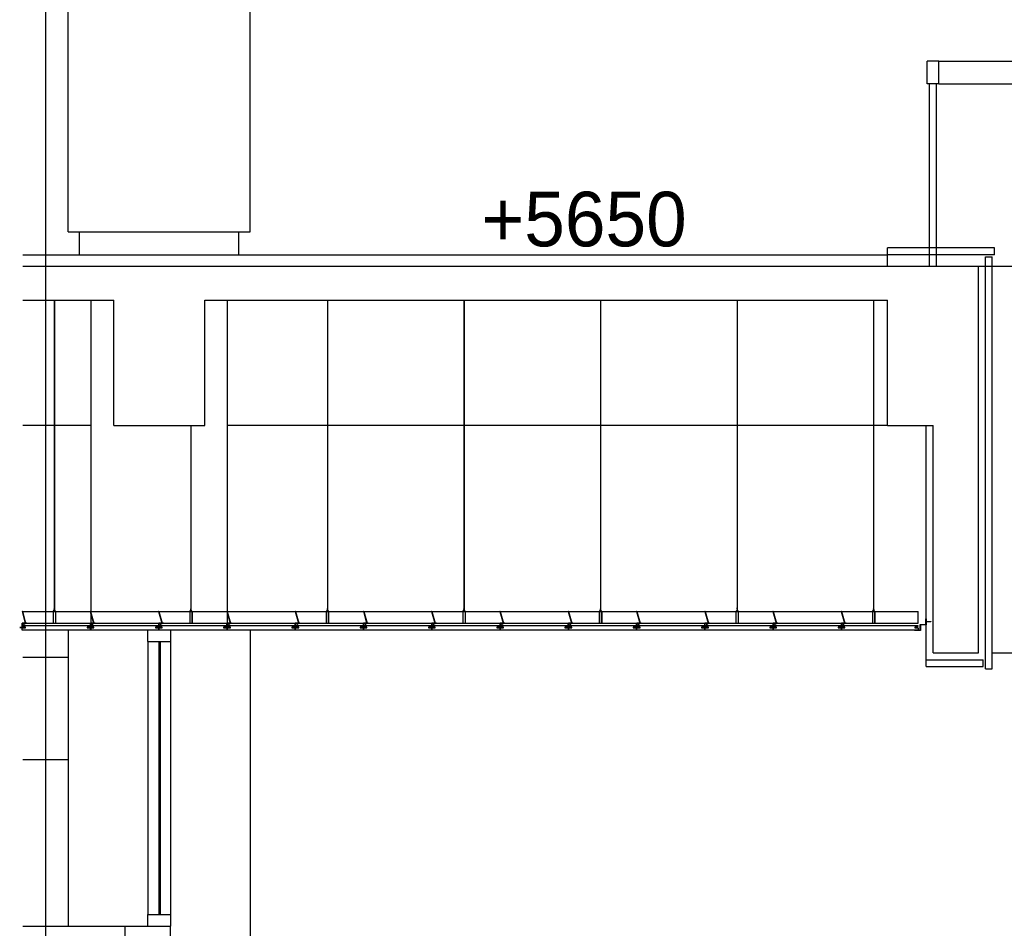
# Model space of a CAD drawing. Header units: millimetres. Extents: x 0 to 84100, y 0 to 59400.
# Tile 4 of 113: x 5216 to 7380, y 43418 to 45415. Entities that reach past the tile are written whole.
import ezdxf

# ---------------------------------------------------------------- set-up
doc = ezdxf.new("R2010")
doc.units = ezdxf.units.MM
for name, color, linetype in [('9', 8, 'Continuous'), ('건축', 8, 'Continuous'), ('바닥차', 8, 'Continuous')]:
    doc.layers.add(name, color=color, linetype=linetype)
doc.styles.add('CGS', font='cgse', dxfattribs={"bigfont": 'cgs'})

msp = doc.modelspace()

# ---------------------------------------------------------------- linework, layer by layer
at = {"color": 8}
msp.add_line((5272.877, 56102.478), (5272.877, 41439.866), dxfattribs=at)
at = {"layer": '9', "color": 8}
for p, q in [((5322.877, 44948.263), (5322.877, 46548.267)), ((5722.877, 44948.263), (5722.877, 46548.267)), ((7210.377, 45273.263), (7210.377, 45323.263)), ((7235.377, 45323.263), (7210.377, 45323.263)), ((7235.377, 45273.263), (7235.377, 45323.263)), ((7235.377, 45323.263), (8922.877, 45323.263)), ((7235.377, 45273.263), (7210.377, 45273.263)), ((7215.377, 44873.263), (7215.377, 45273.263)), ((7230.377, 44873.263), (7230.377, 45273.263)), ((7235.377, 45273.263), (8922.877, 45273.263)), ((5322.877, 44948.263), (5722.877, 44948.263)), ((5347.877, 44898.263), (5347.877, 44948.263)), ((5697.877, 44898.263), (5697.877, 44948.263)), ((7357.877, 44913.263), (7122.877, 44913.263)), ((7122.877, 44873.263), (7122.877, 44913.263)), ((7357.877, 44898.263), (7357.877, 44913.263)), ((5222.877, 44898.263), (7122.877, 44898.263)), ((7357.877, 44898.263), (7122.877, 44898.263)), ((7337.877, 43988.263), (7337.877, 44893.263)), ((7337.877, 44893.263), (7352.877, 44893.263)), ((7352.877, 43988.263), (7352.877, 44893.263)), ((7322.877, 44873.263), (8922.877, 44873.263)), ((5292.992, 44122.808), (5292.992, 44798.263)), ((5372.877, 44073.263), (5372.877, 44798.263)), ((5672.877, 44073.263), (5672.877, 44798.263)), ((5892.992, 44122.808), (5892.992, 44798.263)), ((6192.992, 44122.808), (6192.992, 44798.263)), ((6492.992, 44122.808), (6492.992, 44798.263)), ((6792.992, 44122.808), (6792.992, 44798.263)), ((7092.992, 44122.808), (7092.992, 44798.263)), ((5372.877, 44523.263), (5222.877, 44523.263)), ((5592.992, 44122.808), (5592.992, 44523.263)), ((7122.877, 44523.263), (5672.877, 44523.263)), ((7207.877, 44008.263), (7207.877, 44523.263)), ((5222.018, 44114.189), (5229.315, 44088.658)), ((5222.877, 44113.983), (7190.212, 44113.983)), ((5289.95, 44113.983), (5292.992, 44117.699)), ((5290.45, 44113.983), (5293.234, 44117.377)), ((5290.45, 44113.983), (5294.893, 44113.983)), ((5290.45, 44088.983), (5290.45, 44113.983)), ((5292.399, 44116.974), (5291.825, 44117.673)), ((5291.827, 44118.006), (5292.992, 44119.429)), ((5292.133, 44121.759), (5292.992, 44122.808)), ((5292.133, 44120.724), (5292.992, 44121.774)), ((5292.133, 44119.552), (5292.992, 44120.601)), ((5292.195, 44117.84), (5293.234, 44119.107)), ((5292.492, 44117.478), (5292.195, 44117.84)), ((5292.492, 44121.581), (5293.234, 44122.486)), ((5292.492, 44120.547), (5293.234, 44121.452)), ((5292.492, 44119.374), (5293.234, 44120.279)), ((5292.992, 44121.774), (5292.992, 44122.191)), ((5292.992, 44120.601), (5292.992, 44121.156)), ((5292.992, 44119.429), (5292.992, 44119.983)), ((5292.992, 44117.699), (5292.992, 44118.811)), ((5292.992, 44113.983), (5292.992, 44117.081)), ((5295.352, 44113.983), (5292.992, 44116.867)), ((5294.852, 44113.983), (5292.992, 44116.251)), ((5295.393, 44088.983), (5295.393, 44113.983)), ((5372.018, 44114.189), (5379.315, 44088.658)), ((5522.018, 44114.189), (5529.315, 44088.658)), ((5589.95, 44113.983), (5592.992, 44117.699)), ((5590.45, 44113.983), (5593.234, 44117.377)), ((5590.45, 44088.983), (5590.45, 44113.983)), ((5590.45, 44113.983), (5594.893, 44113.983)), ((5592.399, 44116.974), (5591.825, 44117.673)), ((5591.827, 44118.006), (5592.992, 44119.429)), ((5592.133, 44121.759), (5592.992, 44122.808)), ((5592.133, 44120.724), (5592.992, 44121.774)), ((5592.133, 44119.552), (5592.992, 44120.601)), ((5592.195, 44117.84), (5593.234, 44119.107)), ((5592.492, 44117.478), (5592.195, 44117.84)), ((5592.492, 44121.581), (5593.234, 44122.486)), ((5592.492, 44120.547), (5593.234, 44121.452)), ((5592.492, 44119.374), (5593.234, 44120.279)), ((5592.992, 44121.774), (5592.992, 44122.191)), ((5592.992, 44120.601), (5592.992, 44121.156)), ((5592.992, 44119.429), (5592.992, 44119.983)), ((5592.992, 44117.699), (5592.992, 44118.811)), ((5592.992, 44113.983), (5592.992, 44117.081)), ((5595.352, 44113.983), (5592.992, 44116.867)), ((5594.852, 44113.983), (5592.992, 44116.251)), ((5595.393, 44088.983), (5595.393, 44113.983)), ((5672.018, 44114.189), (5679.315, 44088.658)), ((5822.018, 44114.189), (5829.315, 44088.658)), ((5889.95, 44113.983), (5892.992, 44117.699)), ((5890.45, 44113.983), (5893.234, 44117.377)), ((5890.45, 44088.983), (5890.45, 44113.983)), ((5890.45, 44113.983), (5894.893, 44113.983)), ((5892.399, 44116.974), (5891.825, 44117.673)), ((5891.827, 44118.006), (5892.992, 44119.429)), ((5892.133, 44121.759), (5892.992, 44122.808)), ((5892.133, 44120.724), (5892.992, 44121.774)), ((5892.133, 44119.552), (5892.992, 44120.601)), ((5892.195, 44117.84), (5893.234, 44119.107)), ((5892.492, 44117.478), (5892.195, 44117.84)), ((5892.492, 44121.581), (5893.234, 44122.486)), ((5892.492, 44120.547), (5893.234, 44121.452)), ((5892.492, 44119.374), (5893.234, 44120.279)), ((5892.992, 44121.774), (5892.992, 44122.191)), ((5892.992, 44120.601), (5892.992, 44121.156)), ((5892.992, 44119.429), (5892.992, 44119.983)), ((5892.992, 44117.699), (5892.992, 44118.811)), ((5892.992, 44113.983), (5892.992, 44117.081)), ((5895.352, 44113.983), (5892.992, 44116.867)), ((5894.852, 44113.983), (5892.992, 44116.251)), ((5895.393, 44088.983), (5895.393, 44113.983)), ((5972.018, 44114.189), (5979.315, 44088.658)), ((6122.018, 44114.189), (6129.315, 44088.658)), ((6189.95, 44113.983), (6192.992, 44117.699)), ((6190.45, 44113.983), (6193.234, 44117.377)), ((6190.45, 44113.983), (6194.893, 44113.983)), ((6190.45, 44088.983), (6190.45, 44113.983)), ((6192.399, 44116.974), (6191.825, 44117.673)), ((6191.827, 44118.006), (6192.992, 44119.429)), ((6192.133, 44121.759), (6192.992, 44122.808)), ((6192.133, 44120.724), (6192.992, 44121.774)), ((6192.133, 44119.552), (6192.992, 44120.601)), ((6192.195, 44117.84), (6193.234, 44119.107)), ((6192.492, 44117.478), (6192.195, 44117.84)), ((6192.492, 44121.581), (6193.234, 44122.486)), ((6192.492, 44120.547), (6193.234, 44121.452)), ((6192.492, 44119.374), (6193.234, 44120.279)), ((6192.992, 44121.774), (6192.992, 44122.191)), ((6192.992, 44120.601), (6192.992, 44121.156)), ((6192.992, 44119.429), (6192.992, 44119.983)), ((6192.992, 44117.699), (6192.992, 44118.811)), ((6192.992, 44113.983), (6192.992, 44117.081)), ((6195.352, 44113.983), (6192.992, 44116.867)), ((6194.852, 44113.983), (6192.992, 44116.251)), ((6195.393, 44088.983), (6195.393, 44113.983)), ((6272.018, 44114.189), (6279.315, 44088.658)), ((6422.018, 44114.189), (6429.315, 44088.658)), ((6489.95, 44113.983), (6492.992, 44117.699)), ((6490.45, 44113.983), (6493.234, 44117.377)), ((6490.45, 44113.983), (6494.893, 44113.983)), ((6490.45, 44088.983), (6490.45, 44113.983)), ((6492.399, 44116.974), (6491.825, 44117.673)), ((6491.827, 44118.006), (6492.992, 44119.429)), ((6492.133, 44121.759), (6492.992, 44122.808)), ((6492.133, 44120.724), (6492.992, 44121.774)), ((6492.133, 44119.552), (6492.992, 44120.601)), ((6492.195, 44117.84), (6493.234, 44119.107)), ((6492.492, 44117.478), (6492.195, 44117.84)), ((6492.492, 44121.581), (6493.234, 44122.486)), ((6492.492, 44120.547), (6493.234, 44121.452)), ((6492.492, 44119.374), (6493.234, 44120.279)), ((6492.992, 44121.774), (6492.992, 44122.191)), ((6492.992, 44120.601), (6492.992, 44121.156)), ((6492.992, 44119.429), (6492.992, 44119.983)), ((6492.992, 44117.699), (6492.992, 44118.811)), ((6492.992, 44113.983), (6492.992, 44117.081)), ((6495.352, 44113.983), (6492.992, 44116.867)), ((6494.852, 44113.983), (6492.992, 44116.251)), ((6495.393, 44088.983), (6495.393, 44113.983)), ((6572.018, 44114.189), (6579.315, 44088.658)), ((6722.018, 44114.189), (6729.315, 44088.658)), ((6789.95, 44113.983), (6792.992, 44117.699)), ((6790.45, 44113.983), (6793.234, 44117.377)), ((6790.45, 44088.983), (6790.45, 44113.983)), ((6790.45, 44113.983), (6794.893, 44113.983)), ((6792.399, 44116.974), (6791.825, 44117.673)), ((6791.827, 44118.006), (6792.992, 44119.429)), ((6792.133, 44121.759), (6792.992, 44122.808)), ((6792.133, 44120.724), (6792.992, 44121.774)), ((6792.133, 44119.552), (6792.992, 44120.601)), ((6792.195, 44117.84), (6793.234, 44119.107)), ((6792.492, 44117.478), (6792.195, 44117.84)), ((6792.492, 44121.581), (6793.234, 44122.486)), ((6792.492, 44120.547), (6793.234, 44121.452)), ((6792.492, 44119.374), (6793.234, 44120.279)), ((6792.992, 44121.774), (6792.992, 44122.191)), ((6792.992, 44120.601), (6792.992, 44121.156)), ((6792.992, 44119.429), (6792.992, 44119.983)), ((6792.992, 44117.699), (6792.992, 44118.811)), ((6792.992, 44113.983), (6792.992, 44117.081)), ((6795.352, 44113.983), (6792.992, 44116.867)), ((6794.852, 44113.983), (6792.992, 44116.251)), ((6795.393, 44088.983), (6795.393, 44113.983)), ((6872.018, 44114.189), (6879.315, 44088.658)), ((7022.018, 44114.189), (7029.315, 44088.658)), ((7089.95, 44113.983), (7092.992, 44117.699)), ((7090.45, 44113.983), (7093.234, 44117.377)), ((7090.45, 44088.983), (7090.45, 44113.983)), ((7090.45, 44113.983), (7094.893, 44113.983)), ((7092.399, 44116.974), (7091.825, 44117.673)), ((7091.827, 44118.006), (7092.992, 44119.429)), ((7092.133, 44121.759), (7092.992, 44122.808)), ((7092.133, 44120.724), (7092.992, 44121.774)), ((7092.133, 44119.552), (7092.992, 44120.601)), ((7092.195, 44117.84), (7093.234, 44119.107)), ((7092.492, 44117.478), (7092.195, 44117.84)), ((7092.492, 44121.581), (7093.234, 44122.486)), ((7092.492, 44120.547), (7093.234, 44121.452)), ((7092.492, 44119.374), (7093.234, 44120.279)), ((7092.992, 44121.774), (7092.992, 44122.191)), ((7092.992, 44120.601), (7092.992, 44121.156)), ((7092.992, 44119.429), (7092.992, 44119.983)), ((7092.992, 44117.699), (7092.992, 44118.811)), ((7092.992, 44113.983), (7092.992, 44117.081)), ((7095.352, 44113.983), (7092.992, 44116.867)), ((7094.852, 44113.983), (7092.992, 44116.251)), ((7095.393, 44088.983), (7095.393, 44113.983)), ((7190.212, 44088.983), (7190.212, 44113.983)), ((5221.81, 44088.983), (5228.442, 44088.983)), ((5222.877, 44088.983), (7190.212, 44088.983)), ((5229.222, 44088.983), (5231.81, 44088.983)), ((5231.81, 44088.983), (5231.81, 44088.722)), ((5371.81, 44088.983), (5378.442, 44088.983)), ((5379.222, 44088.983), (5381.81, 44088.983)), ((5381.81, 44088.983), (5381.81, 44088.722)), ((5521.81, 44088.983), (5528.442, 44088.983)), ((5529.222, 44088.983), (5531.81, 44088.983)), ((5531.81, 44088.983), (5531.81, 44088.722)), ((5671.81, 44088.983), (5678.442, 44088.983)), ((5679.222, 44088.983), (5681.81, 44088.983)), ((5681.81, 44088.983), (5681.81, 44088.722)), ((5821.81, 44088.983), (5828.442, 44088.983)), ((5829.222, 44088.983), (5831.81, 44088.983)), ((5831.81, 44088.983), (5831.81, 44088.722)), ((5971.81, 44088.983), (5978.442, 44088.983)), ((5979.222, 44088.983), (5981.81, 44088.983)), ((5981.81, 44088.983), (5981.81, 44088.722)), ((6121.81, 44088.983), (6128.442, 44088.983)), ((6129.222, 44088.983), (6131.81, 44088.983)), ((6131.81, 44088.983), (6131.81, 44088.722)), ((6271.81, 44088.983), (6278.442, 44088.983)), ((6279.222, 44088.983), (6281.81, 44088.983)), ((6281.81, 44088.983), (6281.81, 44088.722)), ((6421.81, 44088.983), (6428.442, 44088.983)), ((6429.222, 44088.983), (6431.81, 44088.983)), ((6431.81, 44088.983), (6431.81, 44088.722)), ((6571.81, 44088.983), (6578.442, 44088.983)), ((6579.222, 44088.983), (6581.81, 44088.983)), ((6581.81, 44088.983), (6581.81, 44088.722)), ((6721.81, 44088.983), (6728.442, 44088.983)), ((6729.222, 44088.983), (6731.81, 44088.983)), ((6731.81, 44088.983), (6731.81, 44088.722)), ((6871.81, 44088.983), (6878.442, 44088.983)), ((6879.222, 44088.983), (6881.81, 44088.983)), ((6881.81, 44088.983), (6881.81, 44088.722)), ((7021.81, 44088.983), (7028.442, 44088.983)), ((7029.222, 44088.983), (7031.81, 44088.983)), ((7031.81, 44088.983), (7031.81, 44088.722)), ((7207.877, 44092.013), (7207.877, 44092.013)), ((5228.517, 44088.722), (5221.992, 44088.722)), ((5226.935, 44088.722), (5224.894, 44085.621)), ((5224.894, 44085.621), (5225.483, 44085.158)), ((5227.064, 44087.672), (5225.483, 44085.158)), ((5231.81, 44088.722), (5229.297, 44088.722)), ((5322.877, 44073.263), (5322.877, 43423.263)), ((5378.517, 44088.722), (5371.992, 44088.722)), ((5376.935, 44088.722), (5374.894, 44085.621)), ((5374.894, 44085.621), (5375.483, 44085.158)), ((5377.064, 44087.672), (5375.483, 44085.158)), ((5381.81, 44088.722), (5379.297, 44088.722)), ((5497.877, 44048.263), (5497.877, 44073.263)), ((5528.517, 44088.722), (5521.992, 44088.722)), ((5526.935, 44088.722), (5524.894, 44085.621)), ((5524.894, 44085.621), (5525.483, 44085.158)), ((5527.064, 44087.672), (5525.483, 44085.158)), ((5531.81, 44088.722), (5529.297, 44088.722)), ((5547.877, 44073.263), (5547.877, 44048.263)), ((5678.517, 44088.722), (5671.992, 44088.722)), ((5676.935, 44088.722), (5674.894, 44085.621)), ((5674.894, 44085.621), (5675.483, 44085.158)), ((5677.064, 44087.672), (5675.483, 44085.158)), ((5681.81, 44088.722), (5679.297, 44088.722)), ((5722.877, 44073.263), (5722.877, 42073.263)), ((5828.517, 44088.722), (5821.992, 44088.722)), ((5826.935, 44088.722), (5824.894, 44085.621)), ((5824.894, 44085.621), (5825.483, 44085.158)), ((5827.064, 44087.672), (5825.483, 44085.158)), ((5831.81, 44088.722), (5829.297, 44088.722)), ((5978.517, 44088.722), (5971.992, 44088.722)), ((5976.935, 44088.722), (5974.894, 44085.621)), ((5974.894, 44085.621), (5975.483, 44085.158)), ((5977.064, 44087.672), (5975.483, 44085.158)), ((5981.81, 44088.722), (5979.297, 44088.722)), ((6128.517, 44088.722), (6121.992, 44088.722)), ((6126.935, 44088.722), (6124.894, 44085.621)), ((6124.894, 44085.621), (6125.483, 44085.158)), ((6127.064, 44087.672), (6125.483, 44085.158)), ((6131.81, 44088.722), (6129.297, 44088.722)), ((6278.517, 44088.722), (6271.992, 44088.722)), ((6276.935, 44088.722), (6274.894, 44085.621)), ((6274.894, 44085.621), (6275.483, 44085.158)), ((6277.064, 44087.672), (6275.483, 44085.158)), ((6281.81, 44088.722), (6279.297, 44088.722)), ((6428.517, 44088.722), (6421.992, 44088.722)), ((6426.935, 44088.722), (6424.894, 44085.621)), ((6424.894, 44085.621), (6425.483, 44085.158)), ((6427.064, 44087.672), (6425.483, 44085.158)), ((6431.81, 44088.722), (6429.297, 44088.722)), ((6578.517, 44088.722), (6571.992, 44088.722)), ((6576.935, 44088.722), (6574.894, 44085.621)), ((6574.894, 44085.621), (6575.483, 44085.158)), ((6577.064, 44087.672), (6575.483, 44085.158)), ((6581.81, 44088.722), (6579.297, 44088.722)), ((6728.517, 44088.722), (6721.992, 44088.722)), ((6726.935, 44088.722), (6724.894, 44085.621)), ((6724.894, 44085.621), (6725.483, 44085.158)), ((6727.064, 44087.672), (6725.483, 44085.158)), ((6731.81, 44088.722), (6729.297, 44088.722)), ((6878.517, 44088.722), (6871.992, 44088.722)), ((6876.935, 44088.722), (6874.894, 44085.621)), ((6874.894, 44085.621), (6875.483, 44085.158)), ((6877.064, 44087.672), (6875.483, 44085.158)), ((6881.81, 44088.722), (6879.297, 44088.722)), ((7028.517, 44088.722), (7021.992, 44088.722)), ((7026.935, 44088.722), (7024.894, 44085.621)), ((7024.894, 44085.621), (7025.483, 44085.158)), ((7027.064, 44087.672), (7025.483, 44085.158)), ((7031.81, 44088.722), (7029.297, 44088.722)), ((5497.877, 44048.263), (5547.877, 44048.263)), ((5497.877, 44048.263), (5497.877, 43448.263)), ((5522.877, 44048.263), (5522.877, 43448.263)), ((5522.877, 43448.263), (5522.877, 44048.263)), ((5525.877, 43448.263), (5525.877, 44048.263)), ((5547.877, 44048.263), (5547.877, 43448.263)), ((5322.877, 44013.267), (5222.877, 44013.267)), ((7207.877, 44008.263), (7332.877, 44008.263)), ((7207.877, 43993.263), (7207.877, 44008.263)), ((7332.877, 43993.263), (7332.877, 44008.263)), ((7352.877, 44023.263), (8922.877, 44023.263)), ((7207.877, 43993.263), (7332.877, 43993.263)), ((7337.877, 43988.263), (7352.877, 43988.263)), ((5322.877, 43788.267), (5222.877, 43788.267)), ((5497.877, 43448.263), (5547.877, 43448.263)), ((5497.877, 43423.263), (5497.877, 43448.263)), ((5547.877, 43448.263), (5547.877, 43423.263)), ((5222.877, 43423.263), (5547.877, 43423.263)), ((5447.877, 43273.263), (5447.877, 43423.263)), ((5547.877, 43273.263), (5547.877, 43423.263))]:
    msp.add_line(p, q, dxfattribs=at)
for points in [[(5292.492, 44798.263), (5292.492, 44122.197)], [(5892.492, 44798.263), (5892.492, 44122.197)], [(6192.492, 44798.263), (6192.492, 44122.197)], [(6492.492, 44798.263), (6492.492, 44122.197)], [(6792.492, 44798.263), (6792.492, 44122.197)], [(7092.492, 44798.263), (7092.492, 44122.197)], [(5592.492, 44523.263), (5592.492, 44122.197)], [(7207.127, 44092.126), (7218.186, 44092.126), (7218.186, 44091.779), (7207.127, 44091.779)]]:
    msp.add_lwpolyline(points, dxfattribs=at)
for points in [[(5221.297, 44113.983), (5228.517, 44088.722, 0.87639588)], [(5289.95, 44113.983), (5289.95, 44088.983, 1), (5290.45, 44088.983, 0)], [(5292.492, 44121.581), (5292.492, 44121.163, 1)], [(5292.492, 44120.547), (5292.492, 44119.99, 1)], [(5292.492, 44119.374), (5292.492, 44118.818, 1)], [(5292.492, 44118.201), (5292.492, 44117.088, 1)], [(5292.492, 44116.472), (5292.492, 44113.983, 1)], [(5294.893, 44113.983), (5294.893, 44088.983, 1), (5295.393, 44088.983, 0)], [(5371.297, 44113.983), (5378.517, 44088.722, 0.87639588)], [(5521.297, 44113.983), (5528.517, 44088.722, 0.87639588)], [(5589.95, 44113.983), (5589.95, 44088.983, 1), (5590.45, 44088.983, 0)], [(5592.492, 44121.581), (5592.492, 44121.163, 1)], [(5592.492, 44120.547), (5592.492, 44119.99, 1)], [(5592.492, 44119.374), (5592.492, 44118.818, 1)], [(5592.492, 44118.201), (5592.492, 44117.088, 1)], [(5592.492, 44116.472), (5592.492, 44113.983, 1)], [(5594.893, 44113.983), (5594.893, 44088.983, 1), (5595.393, 44088.983, 0)], [(5671.297, 44113.983), (5678.517, 44088.722, 0.87639588)], [(5821.297, 44113.983), (5828.517, 44088.722, 0.87639588)], [(5889.95, 44113.983), (5889.95, 44088.983, 1), (5890.45, 44088.983, 0)], [(5892.492, 44121.581), (5892.492, 44121.163, 1)], [(5892.492, 44120.547), (5892.492, 44119.99, 1)], [(5892.492, 44119.374), (5892.492, 44118.818, 1)], [(5892.492, 44118.201), (5892.492, 44117.088, 1)], [(5892.492, 44116.472), (5892.492, 44113.983, 1)], [(5894.893, 44113.983), (5894.893, 44088.983, 1), (5895.393, 44088.983, 0)], [(5971.297, 44113.983), (5978.517, 44088.722, 0.87639588)], [(6121.297, 44113.983), (6128.517, 44088.722, 0.87639588)], [(6189.95, 44113.983), (6189.95, 44088.983, 1), (6190.45, 44088.983, 0)], [(6192.492, 44121.581), (6192.492, 44121.163, 1)], [(6192.492, 44120.547), (6192.492, 44119.99, 1)], [(6192.492, 44119.374), (6192.492, 44118.818, 1)], [(6192.492, 44118.201), (6192.492, 44117.088, 1)], [(6192.492, 44116.472), (6192.492, 44113.983, 1)], [(6194.893, 44113.983), (6194.893, 44088.983, 1), (6195.393, 44088.983, 0)], [(6271.297, 44113.983), (6278.517, 44088.722, 0.87639588)], [(6421.297, 44113.983), (6428.517, 44088.722, 0.87639588)], [(6489.95, 44113.983), (6489.95, 44088.983, 1), (6490.45, 44088.983, 0)], [(6492.492, 44121.581), (6492.492, 44121.163, 1)], [(6492.492, 44120.547), (6492.492, 44119.99, 1)], [(6492.492, 44119.374), (6492.492, 44118.818, 1)], [(6492.492, 44118.201), (6492.492, 44117.088, 1)], [(6492.492, 44116.472), (6492.492, 44113.983, 1)], [(6494.893, 44113.983), (6494.893, 44088.983, 1), (6495.393, 44088.983, 0)], [(6571.297, 44113.983), (6578.517, 44088.722, 0.87639588)], [(6721.297, 44113.983), (6728.517, 44088.722, 0.87639588)], [(6789.95, 44113.983), (6789.95, 44088.983, 1), (6790.45, 44088.983, 0)], [(6792.492, 44121.581), (6792.492, 44121.163, 1)], [(6792.492, 44120.547), (6792.492, 44119.99, 1)], [(6792.492, 44119.374), (6792.492, 44118.818, 1)], [(6792.492, 44118.201), (6792.492, 44117.088, 1)], [(6792.492, 44116.472), (6792.492, 44113.983, 1)], [(6794.893, 44113.983), (6794.893, 44088.983, 1), (6795.393, 44088.983, 0)], [(6871.297, 44113.983), (6878.517, 44088.722, 0.87639588)], [(7021.297, 44113.983), (7028.517, 44088.722, 0.87639588)], [(7089.95, 44113.983), (7089.95, 44088.983, 1), (7090.45, 44088.983, 0)], [(7092.492, 44121.581), (7092.492, 44121.163, 1)], [(7092.492, 44120.547), (7092.492, 44119.99, 1)], [(7092.492, 44119.374), (7092.492, 44118.818, 1)], [(7092.492, 44118.201), (7092.492, 44117.088, 1)], [(7092.492, 44116.472), (7092.492, 44113.983, 1)], [(7094.893, 44113.983), (7094.893, 44088.983, 1), (7095.393, 44088.983, 0)]]:
    msp.add_lwpolyline(points, format="xyb", dxfattribs=at)
for points in [[(5216.195, 44079.215), (5221.627, 44079.215), (5221.627, 44088.983), (5221.81, 44088.983), (5221.81, 44078.987), (5216.195, 44078.987)], [(5227.424, 44079.215), (5221.992, 44079.215), (5221.992, 44088.983), (5221.81, 44088.983), (5221.81, 44078.987), (5227.424, 44078.987)], [(5366.195, 44079.215), (5371.627, 44079.215), (5371.627, 44088.983), (5371.81, 44088.983), (5371.81, 44078.987), (5366.195, 44078.987)], [(5377.424, 44079.215), (5371.992, 44079.215), (5371.992, 44088.983), (5371.81, 44088.983), (5371.81, 44078.987), (5377.424, 44078.987)], [(5516.195, 44079.215), (5521.627, 44079.215), (5521.627, 44088.983), (5521.81, 44088.983), (5521.81, 44078.987), (5516.195, 44078.987)], [(5527.424, 44079.215), (5521.992, 44079.215), (5521.992, 44088.983), (5521.81, 44088.983), (5521.81, 44078.987), (5527.424, 44078.987)], [(5666.195, 44079.215), (5671.627, 44079.215), (5671.627, 44088.983), (5671.81, 44088.983), (5671.81, 44078.987), (5666.195, 44078.987)], [(5677.424, 44079.215), (5671.992, 44079.215), (5671.992, 44088.983), (5671.81, 44088.983), (5671.81, 44078.987), (5677.424, 44078.987)], [(5816.195, 44079.215), (5821.627, 44079.215), (5821.627, 44088.983), (5821.81, 44088.983), (5821.81, 44078.987), (5816.195, 44078.987)], [(5827.424, 44079.215), (5821.992, 44079.215), (5821.992, 44088.983), (5821.81, 44088.983), (5821.81, 44078.987), (5827.424, 44078.987)], [(5966.195, 44079.215), (5971.627, 44079.215), (5971.627, 44088.983), (5971.81, 44088.983), (5971.81, 44078.987), (5966.195, 44078.987)], [(5977.424, 44079.215), (5971.992, 44079.215), (5971.992, 44088.983), (5971.81, 44088.983), (5971.81, 44078.987), (5977.424, 44078.987)], [(6116.195, 44079.215), (6121.627, 44079.215), (6121.627, 44088.983), (6121.81, 44088.983), (6121.81, 44078.987), (6116.195, 44078.987)], [(6127.424, 44079.215), (6121.992, 44079.215), (6121.992, 44088.983), (6121.81, 44088.983), (6121.81, 44078.987), (6127.424, 44078.987)], [(6266.195, 44079.215), (6271.627, 44079.215), (6271.627, 44088.983), (6271.81, 44088.983), (6271.81, 44078.987), (6266.195, 44078.987)], [(6277.424, 44079.215), (6271.992, 44079.215), (6271.992, 44088.983), (6271.81, 44088.983), (6271.81, 44078.987), (6277.424, 44078.987)], [(6416.195, 44079.215), (6421.627, 44079.215), (6421.627, 44088.983), (6421.81, 44088.983), (6421.81, 44078.987), (6416.195, 44078.987)], [(6427.424, 44079.215), (6421.992, 44079.215), (6421.992, 44088.983), (6421.81, 44088.983), (6421.81, 44078.987), (6427.424, 44078.987)], [(6566.195, 44079.215), (6571.627, 44079.215), (6571.627, 44088.983), (6571.81, 44088.983), (6571.81, 44078.987), (6566.195, 44078.987)], [(6577.424, 44079.215), (6571.992, 44079.215), (6571.992, 44088.983), (6571.81, 44088.983), (6571.81, 44078.987), (6577.424, 44078.987)], [(6716.195, 44079.215), (6721.627, 44079.215), (6721.627, 44088.983), (6721.81, 44088.983), (6721.81, 44078.987), (6716.195, 44078.987)], [(6727.424, 44079.215), (6721.992, 44079.215), (6721.992, 44088.983), (6721.81, 44088.983), (6721.81, 44078.987), (6727.424, 44078.987)], [(6866.195, 44079.215), (6871.627, 44079.215), (6871.627, 44088.983), (6871.81, 44088.983), (6871.81, 44078.987), (6866.195, 44078.987)], [(6877.424, 44079.215), (6871.992, 44079.215), (6871.992, 44088.983), (6871.81, 44088.983), (6871.81, 44078.987), (6877.424, 44078.987)], [(7016.195, 44079.215), (7021.627, 44079.215), (7021.627, 44088.983), (7021.81, 44088.983), (7021.81, 44078.987), (7016.195, 44078.987)], [(7027.424, 44079.215), (7021.992, 44079.215), (7021.992, 44088.983), (7021.81, 44088.983), (7021.81, 44078.987), (7027.424, 44078.987)], [(7207.127, 44098.013), (7207.877, 44098.013), (7207.877, 44084.763), (7195.627, 44084.763), (7195.627, 44072.513), (7182.377, 44072.513), (7182.377, 44073.263), (7194.877, 44073.263), (7194.877, 44085.513), (7207.127, 44085.513)], [(7207.127, 44096.013), (7206.377, 44096.013), (7206.377, 44087.513), (7207.127, 44087.513)], [(5371.018, 44083.263), (5371.018, 44081.513), (5369.768, 44081.513), (5369.768, 44079.763), (5364.268, 44079.763), (5364.268, 44078.263), (5371.768, 44078.263), (5371.768, 44073.263), (5221.768, 44073.263), (5221.768, 44078.263), (5229.268, 44078.263), (5229.268, 44079.763), (5223.768, 44079.763), (5223.768, 44081.513), (5222.518, 44081.513), (5222.518, 44083.263)], [(5521.018, 44083.263), (5521.018, 44081.513), (5519.768, 44081.513), (5519.768, 44079.763), (5514.268, 44079.763), (5514.268, 44078.263), (5521.768, 44078.263), (5521.768, 44073.263), (5371.768, 44073.263), (5371.768, 44078.263), (5379.268, 44078.263), (5379.268, 44079.763), (5373.768, 44079.763), (5373.768, 44081.513), (5372.518, 44081.513), (5372.518, 44083.263)], [(5671.018, 44083.263), (5671.018, 44081.513), (5669.768, 44081.513), (5669.768, 44079.763), (5664.268, 44079.763), (5664.268, 44078.263), (5671.768, 44078.263), (5671.768, 44073.263), (5521.768, 44073.263), (5521.768, 44078.263), (5529.268, 44078.263), (5529.268, 44079.763), (5523.768, 44079.763), (5523.768, 44081.513), (5522.518, 44081.513), (5522.518, 44083.263)], [(5821.018, 44083.263), (5821.018, 44081.513), (5819.768, 44081.513), (5819.768, 44079.763), (5814.268, 44079.763), (5814.268, 44078.263), (5821.768, 44078.263), (5821.768, 44073.263), (5671.768, 44073.263), (5671.768, 44078.263), (5679.268, 44078.263), (5679.268, 44079.763), (5673.768, 44079.763), (5673.768, 44081.513), (5672.518, 44081.513), (5672.518, 44083.263)], [(5971.018, 44083.263), (5971.018, 44081.513), (5969.768, 44081.513), (5969.768, 44079.763), (5964.268, 44079.763), (5964.268, 44078.263), (5971.768, 44078.263), (5971.768, 44073.263), (5821.768, 44073.263), (5821.768, 44078.263), (5829.268, 44078.263), (5829.268, 44079.763), (5823.768, 44079.763), (5823.768, 44081.513), (5822.518, 44081.513), (5822.518, 44083.263)], [(6121.018, 44083.263), (6121.018, 44081.513), (6119.768, 44081.513), (6119.768, 44079.763), (6114.268, 44079.763), (6114.268, 44078.263), (6121.768, 44078.263), (6121.768, 44073.263), (5971.768, 44073.263), (5971.768, 44078.263), (5979.268, 44078.263), (5979.268, 44079.763), (5973.768, 44079.763), (5973.768, 44081.513), (5972.518, 44081.513), (5972.518, 44083.263)], [(6271.018, 44083.263), (6271.018, 44081.513), (6269.768, 44081.513), (6269.768, 44079.763), (6264.268, 44079.763), (6264.268, 44078.263), (6271.768, 44078.263), (6271.768, 44073.263), (6121.768, 44073.263), (6121.768, 44078.263), (6129.268, 44078.263), (6129.268, 44079.763), (6123.768, 44079.763), (6123.768, 44081.513), (6122.518, 44081.513), (6122.518, 44083.263)], [(6421.018, 44083.263), (6421.018, 44081.513), (6419.768, 44081.513), (6419.768, 44079.763), (6414.268, 44079.763), (6414.268, 44078.263), (6421.768, 44078.263), (6421.768, 44073.263), (6271.768, 44073.263), (6271.768, 44078.263), (6279.268, 44078.263), (6279.268, 44079.763), (6273.768, 44079.763), (6273.768, 44081.513), (6272.518, 44081.513), (6272.518, 44083.263)], [(6571.018, 44083.263), (6571.018, 44081.513), (6569.768, 44081.513), (6569.768, 44079.763), (6564.268, 44079.763), (6564.268, 44078.263), (6571.768, 44078.263), (6571.768, 44073.263), (6421.768, 44073.263), (6421.768, 44078.263), (6429.268, 44078.263), (6429.268, 44079.763), (6423.768, 44079.763), (6423.768, 44081.513), (6422.518, 44081.513), (6422.518, 44083.263)], [(6721.018, 44083.263), (6721.018, 44081.513), (6719.768, 44081.513), (6719.768, 44079.763), (6714.268, 44079.763), (6714.268, 44078.263), (6721.768, 44078.263), (6721.768, 44073.263), (6571.768, 44073.263), (6571.768, 44078.263), (6579.268, 44078.263), (6579.268, 44079.763), (6573.768, 44079.763), (6573.768, 44081.513), (6572.518, 44081.513), (6572.518, 44083.263)], [(6871.018, 44083.263), (6871.018, 44081.513), (6869.768, 44081.513), (6869.768, 44079.763), (6864.268, 44079.763), (6864.268, 44078.263), (6871.768, 44078.263), (6871.768, 44073.263), (6721.768, 44073.263), (6721.768, 44078.263), (6729.268, 44078.263), (6729.268, 44079.763), (6723.768, 44079.763), (6723.768, 44081.513), (6722.518, 44081.513), (6722.518, 44083.263)], [(7021.018, 44083.263), (7021.018, 44081.513), (7019.768, 44081.513), (7019.768, 44079.763), (7014.268, 44079.763), (7014.268, 44078.263), (7021.768, 44078.263), (7021.768, 44073.263), (6871.768, 44073.263), (6871.768, 44078.263), (6879.268, 44078.263), (6879.268, 44079.763), (6873.768, 44079.763), (6873.768, 44081.513), (6872.518, 44081.513), (6872.518, 44083.263)], [(7189.462, 44083.263), (7189.462, 44081.513), (7188.212, 44081.513), (7188.212, 44079.763), (7182.712, 44079.763), (7182.712, 44078.263), (7190.212, 44078.263), (7190.212, 44073.263), (7021.768, 44073.263), (7021.768, 44078.263), (7029.268, 44078.263), (7029.268, 44079.763), (7023.768, 44079.763), (7023.768, 44081.513), (7022.518, 44081.513), (7022.518, 44083.263)]]:
    msp.add_lwpolyline(points, close=True, dxfattribs=at)
for centre, radius, start, end in [((5221.657, 44114.086), 0.375, 15.951044, 195.951044), ((5290.2, 44113.878), 0.271, 22.729584, 157.270416), ((5292.044, 44117.838), 0.274, 139.137934, 221.711461), ((5292.302, 44121.659), 0.196, 131.979351, 323.758755), ((5292.302, 44120.625), 0.196, 131.979351, 323.758755), ((5292.302, 44119.452), 0.196, 131.979351, 323.758755), ((5293.031, 44122.589), 0.223, 323.001091, 100.122955), ((5293.031, 44121.554), 0.223, 323.001091, 100.122955), ((5293.031, 44120.382), 0.223, 323.001091, 100.122955), ((5293.031, 44119.209), 0.223, 323.001091, 100.122955), ((5293.031, 44117.48), 0.223, 323.001091, 100.122955), ((5295.143, 44113.878), 0.271, 22.729584, 157.270416), ((5371.657, 44114.086), 0.375, 15.951044, 195.951044), ((5521.657, 44114.086), 0.375, 15.951044, 195.951044), ((5590.2, 44113.878), 0.271, 22.729584, 157.270416), ((5592.044, 44117.838), 0.274, 139.137934, 221.711461), ((5592.302, 44121.659), 0.196, 131.979351, 323.758755), ((5592.302, 44120.625), 0.196, 131.979351, 323.758755), ((5592.302, 44119.452), 0.196, 131.979351, 323.758755), ((5593.031, 44122.589), 0.223, 323.001091, 100.122955), ((5593.031, 44121.554), 0.223, 323.001091, 100.122955), ((5593.031, 44120.382), 0.223, 323.001091, 100.122955), ((5593.031, 44119.209), 0.223, 323.001091, 100.122955), ((5593.031, 44117.48), 0.223, 323.001091, 100.122955), ((5595.143, 44113.878), 0.271, 22.729584, 157.270416), ((5671.657, 44114.086), 0.375, 15.951044, 195.951044), ((5821.657, 44114.086), 0.375, 15.951044, 195.951044), ((5890.2, 44113.878), 0.271, 22.729584, 157.270416), ((5892.044, 44117.838), 0.274, 139.137934, 221.711461), ((5892.302, 44121.659), 0.196, 131.979351, 323.758755), ((5892.302, 44120.625), 0.196, 131.979351, 323.758755), ((5892.302, 44119.452), 0.196, 131.979351, 323.758755), ((5893.031, 44122.589), 0.223, 323.001091, 100.122955), ((5893.031, 44121.554), 0.223, 323.001091, 100.122955), ((5893.031, 44120.382), 0.223, 323.001091, 100.122955), ((5893.031, 44119.209), 0.223, 323.001091, 100.122955), ((5893.031, 44117.48), 0.223, 323.001091, 100.122955), ((5895.143, 44113.878), 0.271, 22.729584, 157.270416), ((5971.657, 44114.086), 0.375, 15.951044, 195.951044), ((6121.657, 44114.086), 0.375, 15.951044, 195.951044), ((6190.2, 44113.878), 0.271, 22.729584, 157.270416), ((6192.044, 44117.838), 0.274, 139.137934, 221.711461), ((6192.302, 44121.659), 0.196, 131.979351, 323.758755), ((6192.302, 44120.625), 0.196, 131.979351, 323.758755), ((6192.302, 44119.452), 0.196, 131.979351, 323.758755), ((6193.031, 44122.589), 0.223, 323.001091, 100.122955), ((6193.031, 44121.554), 0.223, 323.001091, 100.122955), ((6193.031, 44120.382), 0.223, 323.001091, 100.122955), ((6193.031, 44119.209), 0.223, 323.001091, 100.122955), ((6193.031, 44117.48), 0.223, 323.001091, 100.122955), ((6195.143, 44113.878), 0.271, 22.729584, 157.270416), ((6271.657, 44114.086), 0.375, 15.951044, 195.951044), ((6421.657, 44114.086), 0.375, 15.951044, 195.951044), ((6490.2, 44113.878), 0.271, 22.729584, 157.270416), ((6492.044, 44117.838), 0.274, 139.137934, 221.711461), ((6492.302, 44121.659), 0.196, 131.979351, 323.758755), ((6492.302, 44120.625), 0.196, 131.979351, 323.758755), ((6492.302, 44119.452), 0.196, 131.979351, 323.758755), ((6493.031, 44122.589), 0.223, 323.001091, 100.122955), ((6493.031, 44121.554), 0.223, 323.001091, 100.122955), ((6493.031, 44120.382), 0.223, 323.001091, 100.122955), ((6493.031, 44119.209), 0.223, 323.001091, 100.122955), ((6493.031, 44117.48), 0.223, 323.001091, 100.122955), ((6495.143, 44113.878), 0.271, 22.729584, 157.270416), ((6571.657, 44114.086), 0.375, 15.951044, 195.951044), ((6721.657, 44114.086), 0.375, 15.951044, 195.951044), ((6790.2, 44113.878), 0.271, 22.729584, 157.270416), ((6792.044, 44117.838), 0.274, 139.137934, 221.711461), ((6792.302, 44121.659), 0.196, 131.979351, 323.758755), ((6792.302, 44120.625), 0.196, 131.979351, 323.758755), ((6792.302, 44119.452), 0.196, 131.979351, 323.758755), ((6793.031, 44122.589), 0.223, 323.001091, 100.122955), ((6793.031, 44121.554), 0.223, 323.001091, 100.122955), ((6793.031, 44120.382), 0.223, 323.001091, 100.122955), ((6793.031, 44119.209), 0.223, 323.001091, 100.122955), ((6793.031, 44117.48), 0.223, 323.001091, 100.122955), ((6795.143, 44113.878), 0.271, 22.729584, 157.270416), ((6871.657, 44114.086), 0.375, 15.951044, 195.951044), ((7021.657, 44114.086), 0.375, 15.951044, 195.951044), ((7090.2, 44113.878), 0.271, 22.729584, 157.270416), ((7092.044, 44117.838), 0.274, 139.137934, 221.711461), ((7092.302, 44121.659), 0.196, 131.979351, 323.758755), ((7092.302, 44120.625), 0.196, 131.979351, 323.758755), ((7092.302, 44119.452), 0.196, 131.979351, 323.758755), ((7093.031, 44122.589), 0.223, 323.001091, 100.122955), ((7093.031, 44121.554), 0.223, 323.001091, 100.122955), ((7093.031, 44120.382), 0.223, 323.001091, 100.122955), ((7093.031, 44119.209), 0.223, 323.001091, 100.122955), ((7093.031, 44117.48), 0.223, 323.001091, 100.122955), ((7095.143, 44113.878), 0.271, 22.729584, 157.270416), ((5227.726, 44089.223), 0.936, 212.367075, 327.632925), ((5227.726, 44089.223), 1.686, 246.874454, 340.438379), ((5377.726, 44089.223), 0.936, 212.367075, 327.632925), ((5377.726, 44089.223), 1.686, 246.874454, 340.438379), ((5527.726, 44089.223), 0.936, 212.367075, 327.632925), ((5527.726, 44089.223), 1.686, 246.874454, 340.438379), ((5677.726, 44089.223), 0.936, 212.367075, 327.632925), ((5677.726, 44089.223), 1.686, 246.874454, 340.438379), ((5827.726, 44089.223), 0.936, 212.367075, 327.632925), ((5827.726, 44089.223), 1.686, 246.874454, 340.438379), ((5977.726, 44089.223), 0.936, 212.367075, 327.632925), ((5977.726, 44089.223), 1.686, 246.874454, 340.438379), ((6127.726, 44089.223), 0.936, 212.367075, 327.632925), ((6127.726, 44089.223), 1.686, 246.874454, 340.438379), ((6277.726, 44089.223), 0.936, 212.367075, 327.632925), ((6277.726, 44089.223), 1.686, 246.874454, 340.438379), ((6427.726, 44089.223), 0.936, 212.367075, 327.632925), ((6427.726, 44089.223), 1.686, 246.874454, 340.438379), ((6577.726, 44089.223), 0.936, 212.367075, 327.632925), ((6577.726, 44089.223), 1.686, 246.874454, 340.438379), ((6727.726, 44089.223), 0.936, 212.367075, 327.632925), ((6727.726, 44089.223), 1.686, 246.874454, 340.438379), ((6877.726, 44089.223), 0.936, 212.367075, 327.632925), ((6877.726, 44089.223), 1.686, 246.874454, 340.438379), ((7027.726, 44089.223), 0.936, 212.367075, 327.632925), ((7027.726, 44089.223), 1.686, 246.874454, 340.438379)]:
    msp.add_arc(centre, radius, start, end, dxfattribs=at)
at = {"layer": '건축', "color": 8}
for p, q in [((5222.877, 44873.263), (7322.877, 44873.263)), ((7322.877, 44023.263), (7322.877, 44873.263)), ((5222.877, 44798.263), (5422.877, 44798.263)), ((5422.877, 44523.263), (5422.877, 44798.263)), ((5622.877, 44523.263), (5622.877, 44798.263)), ((5622.877, 44798.263), (7122.877, 44798.263)), ((7122.877, 44523.263), (7122.877, 44798.263)), ((5422.877, 44523.263), (5622.877, 44523.263)), ((7122.877, 44523.263), (7222.877, 44523.263)), ((7222.877, 44023.263), (7222.877, 44523.263)), ((7222.877, 44023.263), (7322.877, 44023.263))]:
    msp.add_line(p, q, dxfattribs=at)

# ---------------------------------------------------------------- texts
at = {"layer": '바닥차', "color": 8, "style": 'CGS'}
msp.add_text('+5650', height=120, dxfattribs=at).set_placement((6231.054, 44916.515))

doc.saveas('drawing.dxf')
